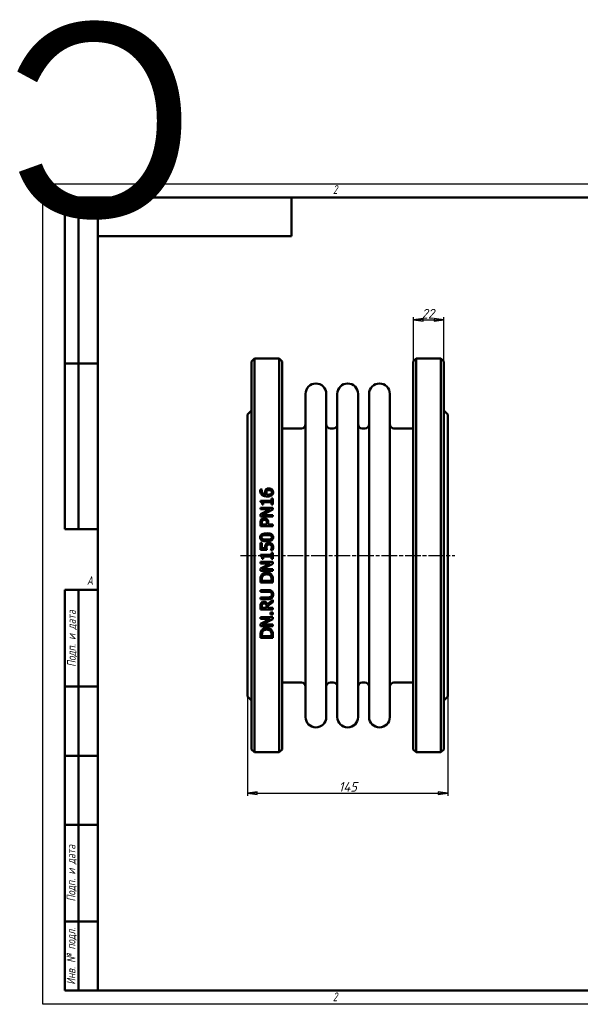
# Model space of a CAD drawing. Header units: millimetres. Extents: x -796 to 2258, y -139 to 713.
# Tile 2 of 4: x -17 to 389, y 0 to 713. Entities that reach past the tile are written whole.
import ezdxf
from ezdxf.enums import TextEntityAlignment as Align

# ---------------------------------------------------------------- set-up
doc = ezdxf.new("R2018")
doc.units = ezdxf.units.MM
doc.header["$LTSCALE"] = 2
doc.linetypes.add('CHAIN', pattern=[0.7087, 0.4724, -0.0591, 0.1181, -0.0591])
for name, color, linetype, lineweight in [('Видимый контур (ГОСТ)', 7, 'Continuous', 50), ('Кромка (ГОСТ)', 7, 'Continuous', 50), ('Обозначение (ГОСТ)', 7, 'Continuous', 25), ('Осевая линия (ГОСТ)', 7, 'Continuous', 25), ('Размер (ГОСТ)', 7, 'Continuous', 25), ('Эскизная геометрия (ГОСТ)', 7, 'Continuous', 50)]:
    doc.layers.add(name, color=color, linetype=linetype, lineweight=lineweight)
doc.styles.add('Альтернативный текст (ГОСТ)', font='arial.ttf', dxfattribs={"width": 0.8})
doc.styles.add('Обычный текст (ГОСТ)', font='GOST Common Italic.ttf')
doc.dimstyles.new('Обычный (ГОСТ)', dxfattribs={"dimscale": 2, "dimtxt": 3.5, "dimasz": 3.5, "dimexe": 1, "dimexo": 0, "dimgap": 0.5, "dimtad": 1, "dimtxsty": 'Обычный текст (ГОСТ)', "dimblk": 'Filled-1', "dimcen": 0.09, "dimdle": 15, "dimclrd": 256, "dimclre": 256, "dimclrt": 256, "dimazin": 2, "dimtfac": 0.714286, "dimtdec": 3, "dimtmove": 0, "dimatfit": 3, "dimfxl": 1, "dimtolj": 1, "dimlwd": 25, "dimlwe": 25, "dimarcsym": 0})

# ---------------------------------------------------------------- blocks, each defined once
blk = doc.blocks.new('Рамки ГОСТ - Рамка')
at = {"layer": 'Кромка (ГОСТ)', "lineweight": 25}
for p, q in [((0, 0), (0, 297)), ((0, 297), (420, 297)), ((420, 297), (420, 0)), ((420, 0), (0, 0))]:
    blk.add_line(p, q, dxfattribs=at)
at = {"layer": 'Кромка (ГОСТ)'}
for p, q in [((210, 292), (210, 297)), ((415, 292), (20, 292)), ((20, 292), (20, 5)), ((415, 5), (415, 292)), ((20, 5), (415, 5)), ((210, 5), (210, 0))]:
    blk.add_line(p, q, dxfattribs=at)
at = {"layer": 'Кромка (ГОСТ)', "char_height": 3.17, "attachment_point": 1, "style": 'Альтернативный текст (ГОСТ)'}
for s, insert, width in [('\\fGOST Common|b0|i1;{\\H3.1700;2}', (105, 296.5), 5.2328), ('\\fGOST Common|b0|i1;{\\H3.1700;1}', (315.02, 296.44), 5.2327), ('\\fGOST Common|b0|i1;{\\H3.1700;A}', (16, 155), 5.1335), ('\\fGOST Common|b0|i1;{\\H3.1700;A}', (416, 148.5), 5.0704), ('\\fGOST Common|b0|i1;{\\H3.1700;2}', (104.99, 4.3), 5.2328), ('\\fGOST Common|b0|i1;{\\H3.1700;1}', (315, 4.14), 6.6287)]:
    blk.add_mtext(s, dxfattribs=dict(at, insert=insert, width=width))
blk = doc.blocks.new('ГОСТ - Доп. графы 1')
at = {"layer": 'Эскизная геометрия (ГОСТ)'}
for p, q in [((-12, 0), (-12, 145)), ((-12, 145), (0, 145)), ((-7, 145), (-7, 0)), ((-12, 110), (-7, 110)), ((-7, 110), (0, 110)), ((-12, 85), (-7, 85)), ((-7, 85), (0, 85)), ((-12, 60), (-7, 60)), ((-7, 60), (0, 60)), ((-12, 25), (-7, 25)), ((-7, 25), (0, 25)), ((0, 0), (-12, 0))]:
    blk.add_line(p, q, dxfattribs=at)
at = {"layer": 'Обозначение (ГОСТ)', "char_height": 3.17, "attachment_point": 5, "rotation": 90, "style": 'Альтернативный текст (ГОСТ)'}
for s, insert, width in [('\\fGOST Common|b0|i1;{\\H3.1700;Подп. и дата}', (-9.37, 127.41), 34.7679), ('\\fGOST Common|b0|i1;{\\H3.1700;Подп. и дата}', (-9.5, 42.47), 35.1486), ('\\fGOST Common|b0|i1;{\\H3.1700;Инв. № подл.}', (-9.5, 12.41), 24.9618)]:
    blk.add_mtext(s, dxfattribs=dict(at, insert=insert, width=width))
at = {"layer": 'Обозначение (ГОСТ)', "lineweight": 30, "flags": 17}
for tag, p in [('Подп._и_дата_2', (-3.53, 127.51)), ('Инв._номер_дубликата', (-3.41, 97.47)), ('Взамен_инв._номера', (-3.46, 72.53)), ('Подп._и_дата_1', (-3.42, 42.35)), ('ИНВЕНТАРНЫЙ_НОМЕР', (-3.33, 12.68))]:
    blk.add_attdef(tag, text='', height=3.17, rotation=90, dxfattribs=at).set_placement(p, align=Align.MIDDLE_CENTER)
blk = doc.blocks.new('ГОСТ - Доп. графы 2')
at = {"layer": 'Эскизная геометрия (ГОСТ)'}
for p, q in [((-12, 0), (-12, 120)), ((-12, 120), (0, 120)), ((-7, 0), (-7, 120)), ((-12, 60), (0, 60)), ((0, 0), (-12, 0))]:
    blk.add_line(p, q, dxfattribs=at)
at = {"layer": 'Обозначение (ГОСТ)', "lineweight": 30, "flags": 17}
for tag, p in [('Первичная_применяемость', (-3.65, 90.03)), ('Справочный_номер', (-3.55, 30.02))]:
    blk.add_attdef(tag, text='', height=3.17, rotation=90, dxfattribs=at).set_placement(p, align=Align.MIDDLE_CENTER)
blk = doc.blocks.new('ГОСТ - Доп. графы 3')
at = {"layer": 'Эскизная геометрия (ГОСТ)'}
for p, q in [((0, 0), (70, 0)), ((70, 0), (70, -14)), ((70, -14), (0, -14))]:
    blk.add_line(p, q, dxfattribs=at)
at = {"layer": 'Обозначение (ГОСТ)', "lineweight": 30}
blk.add_attdef('ОБОЗНАЧЕНИЕ', text='', height=5, rotation=180, dxfattribs=at).set_placement((34.94, -6.97), align=Align.MIDDLE_CENTER)
blk = doc.blocks.new('Filled-1')
at = {"color": 0}
for p, q in [((0, 0), (-1, 0.14)), ((-1, 0.14), (-1, -0.14)), ((-1, 0), (0, 0)), ((-1, -0.14), (0, 0))]:
    blk.add_line(p, q, dxfattribs=at)
at = {"color": 0, "flags": 128}
blk.add_lwpolyline([(-1, -0.14), (0, 0), (-1, 0.14), (-1, -0.14)], dxfattribs=at)
at = {"color": 0}
blk.add_solid([(-1, -0.14), (0, 0), (-1, 0.14), (-1, -0.14)], dxfattribs=at)
blk = doc.blocks.new('*D9')
at = {"layer": 'Defpoints', "color": 0, "linetype": 'Continuous', "transparency": 16777216}
for p in [(148.2, 222.95), (293.2, 222.95), (293.2, 152.95)]:
    blk.add_point(p, dxfattribs=at)
at = {"layer": 'Размер (ГОСТ)', "linetype": 'Continuous', "lineweight": 25, "transparency": 16777216}
for p, q in [((148.2, 222.95), (148.2, 150.95)), ((293.2, 222.95), (293.2, 150.95)), ((155.2, 152.95), (286.2, 152.95))]:
    blk.add_line(p, q, dxfattribs=at)
at = {"layer": 'Размер (ГОСТ)', "linetype": 'Continuous', "lineweight": 25, "transparency": 16777216, "xscale": 7, "yscale": 7, "zscale": 7, "rotation": 180}
blk.add_blockref('Filled-1', (148.2, 152.95), dxfattribs=at)
at = {"layer": 'Размер (ГОСТ)', "linetype": 'Continuous', "lineweight": 25, "transparency": 16777216, "xscale": 7, "yscale": 7, "zscale": 7}
blk.add_blockref('Filled-1', (293.2, 152.95), dxfattribs=at)
at = {"layer": 'Размер (ГОСТ)', "linetype": 'Continuous', "lineweight": 25, "transparency": 16777216, "insert": (214.17, 160.95), "char_height": 7, "attachment_point": 1, "style": 'Обычный текст (ГОСТ)'}
blk.add_mtext('\\A1;145', dxfattribs=at)
blk = doc.blocks.new('*D13')
at = {"layer": 'Defpoints', "color": 0, "linetype": 'Continuous', "transparency": 16777216}
for p in [(290.2, 495.45), (268.2, 465.45), (290.2, 465.45)]:
    blk.add_point(p, dxfattribs=at)
at = {"layer": 'Размер (ГОСТ)', "linetype": 'Continuous', "lineweight": 25, "transparency": 16777216}
for p, q in [((268.2, 465.45), (268.2, 497.45)), ((275.2, 495.45), (283.2, 495.45)), ((290.2, 465.45), (290.2, 497.45))]:
    blk.add_line(p, q, dxfattribs=at)
at = {"layer": 'Размер (ГОСТ)', "linetype": 'Continuous', "lineweight": 25, "transparency": 16777216, "xscale": 7, "yscale": 7, "zscale": 7, "rotation": 180}
blk.add_blockref('Filled-1', (268.2, 495.45), dxfattribs=at)
at = {"layer": 'Размер (ГОСТ)', "linetype": 'Continuous', "lineweight": 25, "transparency": 16777216, "xscale": 7, "yscale": 7, "zscale": 7}
blk.add_blockref('Filled-1', (290.2, 495.45), dxfattribs=at)
at = {"layer": 'Размер (ГОСТ)', "linetype": 'Continuous', "lineweight": 25, "transparency": 16777216, "insert": (274.18, 503.45), "char_height": 7, "attachment_point": 1, "style": 'Обычный текст (ГОСТ)'}
blk.add_mtext('\\A1;22', dxfattribs=at)

msp = doc.modelspace()

# ---------------------------------------------------------------- linework, layer by layer
at = {"layer": 'Видимый контур (ГОСТ)'}
for p, q in [((151.197, 465.453), (153.197, 467.453)), ((151.197, 465.453), (151.197, 184.453)), ((153.197, 182.453), (153.197, 467.453)), ((153.197, 467.453), (171.197, 467.453)), ((171.197, 467.453), (171.197, 182.453)), ((173.197, 465.453), (171.197, 467.453)), ((173.197, 184.453), (173.197, 465.453)), ((268.197, 465.453), (270.197, 467.453)), ((268.197, 184.453), (268.197, 465.453)), ((270.197, 467.453), (288.197, 467.453)), ((270.197, 467.453), (270.197, 182.453)), ((288.197, 182.453), (288.197, 467.453)), ((290.197, 465.453), (288.197, 467.453)), ((290.197, 465.453), (290.197, 184.453)), ((190.197, 207.953), (190.197, 441.953)), ((205.197, 207.953), (205.197, 441.953)), ((213.197, 207.953), (213.197, 441.953)), ((228.197, 207.953), (228.197, 441.953)), ((236.197, 207.953), (236.197, 441.953)), ((251.197, 207.953), (251.197, 441.953)), ((148.197, 426.953), (151.197, 429.953)), ((293.197, 426.953), (290.197, 429.953)), ((148.197, 426.953), (148.197, 222.953)), ((293.197, 426.953), (293.197, 222.953)), ((173.197, 416.953), (187.197, 416.953)), ((208.197, 416.953), (210.197, 416.953)), ((231.197, 416.953), (233.197, 416.953)), ((254.197, 416.953), (268.197, 416.953)), ((157.534, 372.74), (158.694, 372.74)), ((158.694, 372.689), (158.694, 372.74)), ((157.549, 364.578), (157.549, 363.645)), ((157.549, 364.578), (165.659, 364.578)), ((165.659, 366.176), (165.659, 364.578)), ((165.659, 366.176), (166.578, 366.176)), ((166.578, 361.785), (166.578, 366.176)), ((157.578, 359.51), (166.578, 359.51)), ((157.578, 359.51), (157.578, 358.394)), ((164.704, 358.394), (157.578, 358.394)), ((164.704, 358.394), (157.578, 354.769)), ((159.627, 361.785), (158.803, 361.785)), ((158.818, 354.185), (166.578, 358.168)), ((159.627, 361.785), (159.627, 363.419)), ((165.659, 363.419), (159.627, 363.419)), ((165.659, 363.419), (165.659, 361.785)), ((166.578, 361.785), (165.659, 361.785)), ((166.578, 358.168), (166.578, 359.51)), ((157.578, 354.769), (157.578, 353.07)), ((166.578, 353.07), (157.578, 353.07)), ((158.818, 354.185), (166.578, 354.185)), ((166.578, 353.07), (166.578, 354.185)), ((157.578, 348.504), (157.578, 346.243)), ((166.578, 346.243), (157.578, 346.243)), ((158.614, 347.439), (158.614, 348.431)), ((158.614, 347.439), (162.202, 347.439)), ((162.202, 348.256), (162.202, 347.439)), ((163.223, 347.439), (163.223, 348.453)), ((163.223, 347.439), (166.578, 347.439)), ((166.578, 346.243), (166.578, 347.439)), ((157.578, 334.019), (157.578, 329.082)), ((157.578, 334.019), (158.636, 334.019)), ((162.217, 329.082), (157.578, 329.082)), ((158.636, 330.241), (158.636, 334.019)), ((158.636, 330.241), (161.035, 330.241)), ((164.981, 328.797), (164.981, 328.71)), ((166.257, 328.71), (164.981, 328.71)), ((157.549, 325.362), (165.659, 325.362)), ((157.549, 325.362), (157.549, 324.429)), ((159.627, 322.569), (158.803, 322.569)), ((165.659, 324.202), (159.627, 324.202)), ((159.627, 322.569), (159.627, 324.202)), ((165.659, 326.959), (166.578, 326.959)), ((165.659, 326.959), (165.659, 325.362)), ((165.659, 324.202), (165.659, 322.569)), ((166.578, 322.569), (165.659, 322.569)), ((166.578, 322.569), (166.578, 326.959)), ((157.578, 320.293), (157.578, 319.177)), ((157.578, 320.293), (166.578, 320.293)), ((164.704, 319.177), (157.578, 315.553)), ((164.704, 319.177), (157.578, 319.177)), ((157.578, 315.553), (157.578, 313.853)), ((166.578, 313.853), (157.578, 313.853)), ((158.818, 314.969), (166.578, 318.951)), ((158.818, 314.969), (166.578, 314.969)), ((166.578, 318.951), (166.578, 320.293)), ((166.578, 313.853), (166.578, 314.969)), ((157.578, 307.508), (157.578, 305.459)), ((158.614, 306.655), (158.614, 307.566)), ((158.614, 306.655), (165.542, 306.655)), ((165.542, 307.566), (165.542, 306.655)), ((166.578, 305.459), (166.578, 307.53)), ((166.578, 305.459), (157.578, 305.459)), ((157.578, 299.879), (163.194, 299.879)), ((157.578, 299.879), (157.578, 298.683)), ((163.223, 298.683), (157.578, 298.683)), ((157.578, 294.562), (157.578, 293.366)), ((157.578, 294.562), (163.194, 294.562)), ((163.194, 293.366), (157.578, 293.366)), ((166.578, 292.761), (162.662, 289.559)), ((166.578, 291.207), (166.578, 292.761)), ((157.578, 288.115), (157.578, 285.796)), ((166.578, 285.796), (157.578, 285.796)), ((158.614, 286.992), (158.614, 288.181)), ((158.614, 286.992), (161.998, 286.992)), ((161.998, 288.042), (161.998, 286.992)), ((162.997, 288.363), (166.578, 291.207)), ((162.997, 286.992), (162.997, 288.363)), ((162.997, 286.992), (166.578, 286.992)), ((166.578, 285.796), (166.578, 286.992)), ((157.578, 280.224), (157.578, 279.108)), ((157.578, 280.224), (166.578, 280.224)), ((164.704, 279.108), (157.578, 275.483)), ((164.704, 279.108), (157.578, 279.108)), ((158.818, 274.899), (166.578, 278.882)), ((164.857, 283.724), (164.857, 282.28)), ((164.857, 283.724), (166.578, 283.724)), ((166.578, 282.28), (164.857, 282.28)), ((166.578, 282.28), (166.578, 283.724)), ((166.578, 278.882), (166.578, 280.224)), ((157.578, 275.483), (157.578, 273.783)), ((166.578, 273.783), (157.578, 273.783)), ((158.818, 274.899), (166.578, 274.899)), ((166.578, 273.783), (166.578, 274.899)), ((157.578, 267.438), (157.578, 265.389)), ((166.578, 265.389), (157.578, 265.389)), ((158.614, 266.585), (158.614, 267.497)), ((158.614, 266.585), (165.542, 266.585)), ((165.542, 267.497), (165.542, 266.585)), ((166.578, 265.389), (166.578, 267.46)), ((173.197, 232.953), (187.197, 232.953)), ((208.197, 232.953), (210.197, 232.953)), ((231.197, 232.953), (233.197, 232.953)), ((254.197, 232.953), (268.197, 232.953)), ((148.197, 222.953), (151.197, 219.953)), ((293.197, 222.953), (290.197, 219.953)), ((151.197, 184.453), (153.197, 182.453)), ((153.197, 182.453), (171.197, 182.453)), ((173.197, 184.453), (171.197, 182.453)), ((268.197, 184.453), (270.197, 182.453)), ((270.197, 182.453), (288.197, 182.453)), ((290.197, 184.453), (288.197, 182.453))]:
    msp.add_line(p, q, dxfattribs=at)
for centre, radius, start, end in [((197.697, 441.953), 7.5, 0, 180), ((220.697, 441.953), 7.5, 0, 180), ((243.697, 441.953), 7.5, 0, 180), ((187.197, 419.953), 3, 270, 0), ((208.197, 419.953), 3, 180, 270), ((210.197, 419.953), 3, 270, 0), ((231.197, 419.953), 3, 180, 270), ((233.197, 419.953), 3, 270, 0), ((254.197, 419.953), 3, 180, 270), ((187.197, 229.953), 3, 0, 90), ((208.197, 229.953), 3, 90, 180), ((210.197, 229.953), 3, 0, 90), ((231.197, 229.953), 3, 90, 180), ((233.197, 229.953), 3, 0, 90), ((254.197, 229.953), 3, 90, 180), ((197.697, 207.953), 7.5, 180, 0), ((220.697, 207.953), 7.5, 180, 0), ((243.697, 207.953), 7.5, 180, 0)]:
    msp.add_arc(centre, radius, start, end, dxfattribs=at)
for points, knots in [([(157.41, 371.719), (157.41, 371.827), (157.413, 371.936), (157.426, 372.146), (157.435, 372.259), (157.467, 372.489), (157.494, 372.618), (157.534, 372.74)], [0, 0, 0, 0, 0.0344579, 0.0344579, 0.06669328, 0.06669328, 0.10595774, 0.10595774, 0.10595774, 0.10595774]), ([(158.862, 368.67), (158.53, 368.906), (158.254, 369.191), (157.906, 369.708), (157.732, 369.997), (157.465, 370.833), (157.41, 371.277), (157.41, 371.719)], [0, 0, 0, 0, 0.12424635, 0.12424635, 0.19370366, 0.19370366, 0.26541095, 0.26541095, 0.26541095, 0.26541095]), ([(158.694, 372.689), (158.64, 372.586), (158.598, 372.459), (158.489, 372.084), (158.453, 371.835), (158.453, 371.558)], [0, 0, 0, 0, 0.03640112, 0.03640112, 0.12437813, 0.12437813, 0.12437813, 0.12437813]), ([(158.453, 371.558), (158.453, 371.219), (158.505, 370.882), (158.748, 370.285), (158.914, 370.038), (159.321, 369.634), (159.594, 369.424), (160.462, 369.064), (160.967, 368.969), (161.458, 368.925)], [0, 0, 0, 0, 0.10771448, 0.10771448, 0.20235988, 0.20235988, 0.28432809, 0.28432809, 0.37356897, 0.37356897, 0.37356897, 0.37356897]), ([(160.831, 370.8), (160.831, 370.968), (160.839, 371.139), (160.869, 371.389), (160.882, 371.473), (160.936, 371.744), (160.986, 371.892), (161.14, 372.219), (161.247, 372.386), (161.363, 372.543)], [0, 0, 0, 0, 0.05333507, 0.05333507, 0.08006299, 0.08006299, 0.14081029, 0.14081029, 0.21057915, 0.21057915, 0.21057915, 0.21057915]), ([(161.458, 368.925), (161.337, 369.1), (161.229, 369.281), (161.005, 369.745), (160.947, 369.95), (160.86, 370.273), (160.831, 370.536), (160.831, 370.8)], [0, 0, 0, 0, 0.06591065, 0.06591065, 0.1610263, 0.1610263, 0.52356493, 0.52356493, 0.52356493, 0.52356493]), ([(161.363, 372.543), (161.484, 372.704), (161.624, 372.849), (161.997, 373.139), (162.205, 373.239), (162.58, 373.385), (162.802, 373.441), (163.237, 373.507), (163.449, 373.52), (163.661, 373.52)], [0, 0, 0, 0, 0.06279416, 0.06279416, 0.14525054, 0.14525054, 0.25248525, 0.25248525, 0.35130514, 0.35130514, 0.35130514, 0.35130514]), ([(162.144, 371.682), (162.059, 371.575), (161.993, 371.457), (161.85, 371.071), (161.83, 370.757), (161.83, 370.53)], [0, 0, 0, 0, 0.04261739, 0.04261739, 0.12996427, 0.12996427, 0.12996427, 0.12996427]), ([(163.712, 372.295), (163.494, 372.295), (163.27, 372.278), (162.854, 372.186), (162.699, 372.122), (162.405, 371.952), (162.263, 371.828), (162.144, 371.682)], [0, 0, 0, 0, 0.06518094, 0.06518094, 0.12807924, 0.12807924, 0.21062816, 0.21062816, 0.21062816, 0.21062816]), ([(163.661, 373.52), (163.894, 373.52), (164.126, 373.501), (164.819, 373.37), (165.162, 373.208), (165.585, 372.962), (165.763, 372.829), (165.922, 372.674)], [0, 0, 0, 0, 0.06991649, 0.06991649, 0.21222338, 0.21222338, 0.33306512, 0.33306512, 0.33306512, 0.33306512]), ([(165.783, 370.668), (165.783, 370.892), (165.747, 371.113), (165.579, 371.5), (165.466, 371.658), (165.208, 371.903), (165.047, 372.025), (164.628, 372.188), (164.449, 372.231), (164.086, 372.284), (163.897, 372.295), (163.712, 372.295)], [0, 0, 0, 0, 0.07085825, 0.07085825, 0.13273867, 0.13273867, 0.18044372, 0.18044372, 0.21257565, 0.21257565, 0.24531101, 0.24531101, 0.24531101, 0.24531101]), ([(165.273, 369.545), (165.388, 369.649), (165.493, 369.765), (165.609, 369.947), (165.678, 370.065), (165.766, 370.385), (165.783, 370.526), (165.783, 370.668)], [0, 0, 0, 0, 0.047583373, 0.047583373, 0.067324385, 0.067324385, 0.082367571, 0.082367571, 0.082367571, 0.082367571]), ([(165.922, 372.674), (166.098, 372.504), (166.251, 372.317), (166.494, 371.918), (166.581, 371.724), (166.73, 371.245), (166.768, 370.955), (166.768, 370.661)], [0, 0, 0, 0, 0.07567939, 0.07567939, 0.14638585, 0.14638585, 0.24663217, 0.24663217, 0.24663217, 0.24663217]), ([(166.768, 370.661), (166.768, 370.463), (166.751, 370.264), (166.678, 369.877), (166.622, 369.691), (166.479, 369.36), (166.399, 369.215), (166.2, 368.933), (166.082, 368.8), (165.951, 368.677)], [0, 0, 0, 0, 0.06290523, 0.06290523, 0.12446731, 0.12446731, 0.17705715, 0.17705715, 0.23286239, 0.23286239, 0.23286239, 0.23286239]), ([(158.803, 361.785), (158.803, 362.043), (158.788, 362.32), (158.68, 362.898), (158.589, 363.078), (158.457, 363.278), (158.375, 363.359), (158.183, 363.488), (158.079, 363.534), (157.835, 363.61), (157.691, 363.634), (157.549, 363.645)], [0, 0, 0, 0, 0.0801715, 0.0801715, 0.18236593, 0.18236593, 0.27969062, 0.27969062, 0.37184672, 0.37184672, 0.48753896, 0.48753896, 0.48753896, 0.48753896]), ([(162.625, 367.685), (162.194, 367.685), (161.76, 367.71), (160.603, 367.866), (160.112, 368.032), (159.488, 368.28), (159.162, 368.454), (158.862, 368.67)], [0, 0, 0, 0, 0.12928933, 0.12928933, 0.35047023, 0.35047023, 0.62766016, 0.62766016, 0.62766016, 0.62766016]), ([(161.83, 370.53), (161.83, 370.374), (161.843, 370.219), (161.898, 369.903), (161.94, 369.75), (162.081, 369.363), (162.193, 369.139), (162.326, 368.925)], [0, 0, 0, 0, 0.04941689, 0.04941689, 0.1010766, 0.1010766, 0.17986383, 0.17986383, 0.17986383, 0.17986383]), ([(162.326, 368.925), (162.41, 368.921), (162.495, 368.916), (162.614, 368.909), (162.717, 368.903), (162.895, 368.903)], [0, 0, 0, 0, 0.025371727, 0.025371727, 0.035643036, 0.035643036, 0.035643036, 0.035643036]), ([(165.951, 368.677), (165.778, 368.512), (165.581, 368.373), (165.062, 368.086), (164.757, 367.981), (164.246, 367.829), (163.916, 367.77), (163.271, 367.7), (162.946, 367.685), (162.625, 367.685)], [0, 0, 0, 0, 0.07357378, 0.07357378, 0.17989212, 0.17989212, 0.34846306, 0.34846306, 0.51307832, 0.51307832, 0.51307832, 0.51307832]), ([(162.895, 368.903), (163.203, 368.903), (163.526, 368.918), (164.418, 369.044), (164.746, 369.2), (165.075, 369.387), (165.181, 369.46), (165.273, 369.545)], [0, 0, 0, 0, 0.09236766, 0.09236766, 0.2702328, 0.2702328, 0.35952158, 0.35952158, 0.35952158, 0.35952158]), ([(157.578, 348.504), (157.578, 348.757), (157.588, 349.016), (157.636, 349.497), (157.673, 349.736), (157.818, 350.284), (157.95, 350.586), (158.14, 350.86)], [0, 0, 0, 0, 0.07699223, 0.07699223, 0.14706028, 0.14706028, 0.24650918, 0.24650918, 0.24650918, 0.24650918]), ([(158.14, 350.86), (158.257, 351.031), (158.392, 351.187), (158.754, 351.508), (158.957, 351.624), (159.286, 351.781), (159.487, 351.843), (159.891, 351.917), (160.092, 351.932), (160.291, 351.932)], [0, 0, 0, 0, 0.06300787, 0.06300787, 0.14625937, 0.14625937, 0.25948801, 0.25948801, 0.3666699, 0.3666699, 0.3666699, 0.3666699]), ([(158.956, 350.036), (158.857, 349.886), (158.785, 349.723), (158.686, 349.387), (158.614, 349.063), (158.614, 348.431)], [0, 0, 0, 0, 0.05446671, 0.05446671, 0.10638936, 0.10638936, 0.10638936, 0.10638936]), ([(160.328, 350.685), (160.104, 350.685), (159.879, 350.657), (159.494, 350.525), (159.372, 350.449), (159.157, 350.291), (159.047, 350.171), (158.956, 350.036)], [0, 0, 0, 0, 0.06705293, 0.06705293, 0.12228763, 0.12228763, 0.21006774, 0.21006774, 0.21006774, 0.21006774]), ([(160.291, 351.932), (160.545, 351.932), (160.796, 351.902), (161.286, 351.778), (161.491, 351.692), (161.89, 351.488), (162.103, 351.334), (162.29, 351.144)], [0, 0, 0, 0, 0.07623001, 0.07623001, 0.15191826, 0.15191826, 0.26396975, 0.26396975, 0.26396975, 0.26396975]), ([(161.662, 350.174), (161.57, 350.267), (161.469, 350.35), (161.198, 350.524), (161.039, 350.586), (160.697, 350.668), (160.511, 350.685), (160.328, 350.685)], [0, 0, 0, 0, 0.03954187, 0.03954187, 0.09709532, 0.09709532, 0.15944585, 0.15944585, 0.15944585, 0.15944585]), ([(162.202, 348.256), (162.202, 348.481), (162.194, 348.716), (162.151, 349.126), (162.119, 349.333), (162.023, 349.641), (161.972, 349.759), (161.838, 349.982), (161.757, 350.084), (161.662, 350.174)], [0, 0, 0, 0, 0.06848562, 0.06848562, 0.12544422, 0.12544422, 0.16353779, 0.16353779, 0.20207722, 0.20207722, 0.20207722, 0.20207722]), ([(162.29, 351.144), (162.508, 350.922), (162.688, 350.673), (163.005, 350.06), (163.081, 349.763), (163.197, 349.214), (163.223, 348.825), (163.223, 348.453)], [0, 0, 0, 0, 0.09435373, 0.09435373, 0.20952866, 0.20952866, 0.43723636, 0.43723636, 0.43723636, 0.43723636]), ([(157.396, 338.096), (157.396, 338.457), (157.448, 338.816), (157.689, 339.423), (157.845, 339.664), (158.232, 340.06), (158.489, 340.259), (159.349, 340.657), (159.888, 340.785), (160.951, 340.941), (161.525, 340.97), (162.078, 340.97)], [0, 0, 0, 0, 0.10853349, 0.10853349, 0.19675136, 0.19675136, 0.27488762, 0.27488762, 0.37079269, 0.37079269, 0.47243787, 0.47243787, 0.47243787, 0.47243787]), ([(162.085, 335.215), (161.136, 335.215), (160.17, 335.295), (158.87, 335.698), (158.513, 335.898), (158.022, 336.301), (157.838, 336.519), (157.588, 336.979), (157.511, 337.198), (157.415, 337.647), (157.396, 337.872), (157.396, 338.096)], [0, 0, 0, 0, 0.28491009, 0.28491009, 0.46589266, 0.46589266, 0.61847367, 0.61847367, 0.74150865, 0.74150865, 0.85981207, 0.85981207, 0.85981207, 0.85981207]), ([(159.328, 339.416), (159.124, 339.335), (158.929, 339.225), (158.619, 338.928), (158.545, 338.789), (158.467, 338.609), (158.44, 338.513), (158.403, 338.31), (158.395, 338.203), (158.395, 338.096)], [0, 0, 0, 0, 0.06609057, 0.06609057, 0.12903746, 0.12903746, 0.19473083, 0.19473083, 0.26454715, 0.26454715, 0.26454715, 0.26454715]), ([(158.395, 338.096), (158.395, 337.911), (158.419, 337.724), (158.531, 337.417), (158.605, 337.285), (158.802, 337.073), (158.892, 337), (159.099, 336.863), (159.22, 336.804), (159.343, 336.754)], [0, 0, 0, 0, 0.05588413, 0.05588413, 0.09810468, 0.09810468, 0.12599156, 0.12599156, 0.15804907, 0.15804907, 0.15804907, 0.15804907]), ([(162.078, 339.745), (161.559, 339.745), (160.996, 339.727), (160.245, 339.648), (159.763, 339.589), (159.328, 339.416)], [0, 0, 0, 0, 0.15570524, 0.15570524, 0.22593909, 0.22593909, 0.22593909, 0.22593909]), ([(159.343, 336.754), (159.641, 336.636), (159.981, 336.568), (160.67, 336.482), (161.275, 336.441), (162.085, 336.441)], [0, 0, 0, 0, 0.0962861, 0.0962861, 0.20873936, 0.20873936, 0.20873936, 0.20873936]), ([(162.078, 340.97), (162.8, 340.97), (163.585, 340.923), (164.986, 340.62), (165.402, 340.415), (165.937, 340.072), (166.167, 339.86), (166.497, 339.382), (166.603, 339.144), (166.739, 338.631), (166.768, 338.363), (166.768, 338.096)], [0, 0, 0, 0, 0.21662035, 0.21662035, 0.42880094, 0.42880094, 0.64027716, 0.64027716, 0.8168183, 0.8168183, 0.99542695, 0.99542695, 0.99542695, 0.99542695]), ([(164.82, 339.424), (164.544, 339.532), (164.229, 339.599), (163.473, 339.707), (162.842, 339.745), (162.078, 339.745)], [0, 0, 0, 0, 0.08920667, 0.08920667, 0.22974306, 0.22974306, 0.22974306, 0.22974306]), ([(166.768, 338.096), (166.768, 337.737), (166.717, 337.378), (166.481, 336.771), (166.328, 336.529), (165.927, 336.111), (165.666, 335.918), (164.864, 335.543), (164.362, 335.418), (163.295, 335.248), (162.676, 335.215), (162.085, 335.215)], [0, 0, 0, 0, 0.10820542, 0.10820542, 0.19597695, 0.19597695, 0.28204672, 0.28204672, 0.38870634, 0.38870634, 0.51761296, 0.51761296, 0.51761296, 0.51761296]), ([(162.085, 336.441), (162.585, 336.441), (163.164, 336.453), (163.867, 336.517), (164.324, 336.566), (164.798, 336.747)], [0, 0, 0, 0, 0.14999278, 0.14999278, 0.21078001, 0.21078001, 0.21078001, 0.21078001]), ([(164.798, 336.747), (165.008, 336.825), (165.205, 336.934), (165.534, 337.238), (165.611, 337.384), (165.69, 337.558), (165.72, 337.66), (165.76, 337.873), (165.768, 337.985), (165.768, 338.096)], [0, 0, 0, 0, 0.06704247, 0.06704247, 0.13452674, 0.13452674, 0.21949652, 0.21949652, 0.30833959, 0.30833959, 0.30833959, 0.30833959]), ([(165.768, 338.096), (165.768, 338.286), (165.742, 338.477), (165.627, 338.775), (165.554, 338.909), (165.349, 339.122), (165.261, 339.192), (165.058, 339.321), (164.941, 339.377), (164.82, 339.424)], [0, 0, 0, 0, 0.0571991, 0.0571991, 0.09614454, 0.09614454, 0.11999988, 0.11999988, 0.14741653, 0.14741653, 0.14741653, 0.14741653]), ([(160.984, 331.058), (160.984, 331.362), (161, 331.684), (161.092, 332.252), (161.149, 332.432), (161.3, 332.785), (161.413, 332.971), (161.546, 333.144)], [0, 0, 0, 0, 0.09129008, 0.09129008, 0.1724777, 0.1724777, 0.27869747, 0.27869747, 0.27869747, 0.27869747]), ([(161.035, 330.241), (161.017, 330.376), (161.004, 330.511), (160.991, 330.739), (160.984, 330.895), (160.984, 331.058)], [0, 0, 0, 0, 0.04081168, 0.04081168, 0.068435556, 0.068435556, 0.068435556, 0.068435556]), ([(161.546, 333.144), (161.707, 333.359), (161.901, 333.539), (162.42, 333.871), (162.69, 333.949), (163.149, 334.049), (163.439, 334.07), (163.719, 334.07)], [0, 0, 0, 0, 0.08068985, 0.08068985, 0.18484617, 0.18484617, 0.33818806, 0.33818806, 0.33818806, 0.33818806]), ([(162.414, 332.335), (162.3, 332.206), (162.215, 332.059), (162.041, 331.599), (161.998, 331.221), (161.998, 330.861)], [0, 0, 0, 0, 0.05152945, 0.05152945, 0.14750803, 0.14750803, 0.14750803, 0.14750803]), ([(161.998, 330.861), (161.998, 330.594), (162.014, 330.328), (162.084, 329.772), (162.156, 329.356), (162.217, 329.082)], [0, 0, 0, 0, 0.08024204, 0.08024204, 0.16802597, 0.16802597, 0.16802597, 0.16802597]), ([(163.712, 332.845), (163.436, 332.845), (163.163, 332.813), (162.874, 332.693), (162.764, 332.643), (162.559, 332.491), (162.482, 332.417), (162.414, 332.335)], [0, 0, 0, 0, 0.08258905, 0.08258905, 0.10561744, 0.10561744, 0.12230356, 0.12230356, 0.12230356, 0.12230356]), ([(165.178, 332.386), (165.013, 332.524), (164.827, 332.628), (164.446, 332.769), (164.162, 332.845), (163.712, 332.845)], [0, 0, 0, 0, 0.06466923, 0.06466923, 0.12194451, 0.12194451, 0.12194451, 0.12194451]), ([(163.719, 334.07), (164.126, 334.07), (164.525, 334.009), (165.251, 333.741), (165.587, 333.552), (165.885, 333.275)], [0, 0, 0, 0, 0.122061, 0.122061, 0.23207333, 0.23207333, 0.23207333, 0.23207333]), ([(164.981, 328.797), (165.059, 328.903), (165.139, 329.047), (165.276, 329.316), (165.364, 329.502), (165.462, 329.767)], [0, 0, 0, 0, 0.039348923, 0.039348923, 0.077315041, 0.077315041, 0.077315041, 0.077315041]), ([(165.725, 331.087), (165.725, 331.298), (165.692, 331.503), (165.615, 331.737), (165.603, 331.77), (165.549, 331.911), (165.493, 332.016), (165.353, 332.214), (165.271, 332.305), (165.178, 332.386)], [0, 0, 0, 0, 0.06320021, 0.06320021, 0.07410117, 0.07410117, 0.11569761, 0.11569761, 0.15847535, 0.15847535, 0.15847535, 0.15847535]), ([(165.462, 329.767), (165.53, 329.962), (165.593, 330.166), (165.674, 330.495), (165.725, 330.721), (165.725, 331.087)], [0, 0, 0, 0, 0.06179437, 0.06179437, 0.10171943, 0.10171943, 0.10171943, 0.10171943]), ([(165.885, 333.275), (166.119, 333.058), (166.304, 332.802), (166.59, 332.226), (166.655, 331.982), (166.743, 331.583), (166.768, 331.324), (166.768, 331.065)], [0, 0, 0, 0, 0.09594211, 0.09594211, 0.1929763, 0.1929763, 0.3603289, 0.3603289, 0.3603289, 0.3603289]), ([(166.768, 331.065), (166.768, 330.746), (166.741, 330.429), (166.63, 329.766), (166.503, 329.209), (166.257, 328.71)], [0, 0, 0, 0, 0.09590446, 0.09590446, 0.20172021, 0.20172021, 0.20172021, 0.20172021]), ([(158.803, 322.569), (158.803, 322.88), (158.781, 323.23), (158.644, 323.751), (158.573, 323.887), (158.454, 324.064), (158.374, 324.143), (158.182, 324.273), (158.073, 324.321), (157.827, 324.395), (157.687, 324.417), (157.549, 324.429)], [0, 0, 0, 0, 0.09340179, 0.09340179, 0.16094418, 0.16094418, 0.23813942, 0.23813942, 0.31797067, 0.31797067, 0.41183614, 0.41183614, 0.41183614, 0.41183614]), ([(157.578, 307.508), (157.578, 307.894), (157.591, 308.304), (157.676, 309.142), (157.743, 309.418), (157.911, 310.006), (158.069, 310.391), (158.293, 310.732)], [0, 0, 0, 0, 0.1167825, 0.1167825, 0.25428562, 0.25428562, 0.52795836, 0.52795836, 0.52795836, 0.52795836]), ([(158.293, 310.732), (158.494, 311.035), (158.733, 311.306), (159.322, 311.809), (159.681, 312.028), (160.374, 312.32), (160.706, 312.412), (161.388, 312.53), (161.738, 312.555), (162.085, 312.555)], [0, 0, 0, 0, 0.10965947, 0.10965947, 0.2328898, 0.2328898, 0.33678167, 0.33678167, 0.44175384, 0.44175384, 0.44175384, 0.44175384]), ([(159.153, 309.944), (159.011, 309.702), (158.897, 309.448), (158.715, 308.87), (158.614, 308.401), (158.614, 307.566)], [0, 0, 0, 0, 0.08454786, 0.08454786, 0.18265232, 0.18265232, 0.18265232, 0.18265232]), ([(162.071, 311.308), (161.604, 311.308), (161.127, 311.256), (160.373, 311.014), (160.082, 310.873), (159.551, 310.478), (159.33, 310.231), (159.153, 309.944)], [0, 0, 0, 0, 0.14008364, 0.14008364, 0.23739895, 0.23739895, 0.33878651, 0.33878651, 0.33878651, 0.33878651]), ([(164.944, 310.053), (164.795, 310.275), (164.617, 310.471), (164.204, 310.802), (163.928, 310.976), (163.308, 311.179), (163.073, 311.228), (162.584, 311.294), (162.326, 311.308), (162.071, 311.308)], [0, 0, 0, 0, 0.08054704, 0.08054704, 0.15906419, 0.15906419, 0.20410045, 0.20410045, 0.25244351, 0.25244351, 0.25244351, 0.25244351]), ([(162.085, 312.555), (162.595, 312.555), (163.099, 312.491), (164.118, 312.183), (164.52, 311.958), (165.222, 311.487), (165.577, 311.139), (165.856, 310.717)], [0, 0, 0, 0, 0.15284185, 0.15284185, 0.31952983, 0.31952983, 0.56956605, 0.56956605, 0.56956605, 0.56956605]), ([(165.542, 307.566), (165.542, 307.824), (165.532, 308.086), (165.484, 308.589), (165.444, 308.866), (165.289, 309.454), (165.145, 309.767), (164.944, 310.053)], [0, 0, 0, 0, 0.07800208, 0.07800208, 0.15264152, 0.15264152, 0.25321026, 0.25321026, 0.25321026, 0.25321026]), ([(165.856, 310.717), (166.054, 310.402), (166.217, 310.067), (166.426, 309.417), (166.578, 308.819), (166.578, 307.53)], [0, 0, 0, 0, 0.11200951, 0.11200951, 0.20605763, 0.20605763, 0.20605763, 0.20605763]), ([(163.194, 299.879), (163.635, 299.879), (164.097, 299.848), (164.879, 299.684), (165.114, 299.591), (165.537, 299.373), (165.75, 299.213), (165.936, 299.018)], [0, 0, 0, 0, 0.13226007, 0.13226007, 0.23970524, 0.23970524, 0.38184796, 0.38184796, 0.38184796, 0.38184796]), ([(163.194, 294.562), (163.526, 294.562), (163.902, 294.579), (164.305, 294.654), (164.448, 294.683), (164.756, 294.8), (164.887, 294.867), (165.01, 294.949)], [0, 0, 0, 0, 0.09974192, 0.09974192, 0.12253022, 0.12253022, 0.14121821, 0.14121821, 0.14121821, 0.14121821]), ([(165.936, 294.227), (165.776, 294.064), (165.598, 293.925), (165.139, 293.658), (164.894, 293.579), (164.465, 293.467), (164.215, 293.427), (163.713, 293.377), (163.451, 293.366), (163.194, 293.366)], [0, 0, 0, 0, 0.06926148, 0.06926148, 0.16013877, 0.16013877, 0.27368315, 0.27368315, 0.39213761, 0.39213761, 0.39213761, 0.39213761]), ([(165.01, 298.296), (164.883, 298.38), (164.749, 298.448), (164.44, 298.565), (164.267, 298.606), (163.781, 298.671), (163.493, 298.683), (163.223, 298.683)], [0, 0, 0, 0, 0.04570758, 0.04570758, 0.09937622, 0.09937622, 0.16554685, 0.16554685, 0.16554685, 0.16554685]), ([(165.747, 296.619), (165.747, 296.802), (165.732, 296.986), (165.652, 297.398), (165.585, 297.57), (165.473, 297.807), (165.403, 297.92), (165.229, 298.128), (165.126, 298.22), (165.01, 298.296)], [0, 0, 0, 0, 0.05612945, 0.05612945, 0.1282781, 0.1282781, 0.20173525, 0.20173525, 0.27825947, 0.27825947, 0.27825947, 0.27825947]), ([(165.01, 294.949), (165.171, 295.055), (165.306, 295.187), (165.507, 295.478), (165.597, 295.652), (165.723, 296.125), (165.747, 296.375), (165.747, 296.619)], [0, 0, 0, 0, 0.05820669, 0.05820669, 0.10791742, 0.10791742, 0.15735387, 0.15735387, 0.15735387, 0.15735387]), ([(165.936, 299.018), (166.143, 298.809), (166.311, 298.573), (166.573, 298.041), (166.644, 297.786), (166.746, 297.255), (166.768, 296.931), (166.768, 296.619)], [0, 0, 0, 0, 0.08904147, 0.08904147, 0.18057872, 0.18057872, 0.30683299, 0.30683299, 0.30683299, 0.30683299]), ([(166.768, 296.619), (166.768, 296.365), (166.752, 296.108), (166.671, 295.587), (166.609, 295.361), (166.469, 294.992), (166.388, 294.826), (166.188, 294.509), (166.071, 294.361), (165.936, 294.227)], [0, 0, 0, 0, 0.07782279, 0.07782279, 0.16152738, 0.16152738, 0.23497554, 0.23497554, 0.30997678, 0.30997678, 0.30997678, 0.30997678]), ([(157.578, 288.115), (157.578, 288.358), (157.584, 288.609), (157.618, 289.112), (157.646, 289.33), (157.737, 289.811), (157.867, 290.119), (158.052, 290.405)], [0, 0, 0, 0, 0.07548253, 0.07548253, 0.15632507, 0.15632507, 0.33575228, 0.33575228, 0.33575228, 0.33575228]), ([(158.052, 290.405), (158.155, 290.564), (158.275, 290.711), (158.605, 291.021), (158.787, 291.128), (159.066, 291.275), (159.255, 291.337), (159.638, 291.411), (159.831, 291.426), (160.021, 291.426)], [0, 0, 0, 0, 0.05812016, 0.05812016, 0.13781095, 0.13781095, 0.27234255, 0.27234255, 0.40084332, 0.40084332, 0.40084332, 0.40084332]), ([(158.92, 289.61), (158.833, 289.477), (158.769, 289.333), (158.679, 289.03), (158.614, 288.738), (158.614, 288.181)], [0, 0, 0, 0, 0.048666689, 0.048666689, 0.097727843, 0.097727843, 0.097727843, 0.097727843]), ([(160.116, 290.179), (159.933, 290.179), (159.751, 290.157), (159.403, 290.046), (159.288, 289.973), (159.102, 289.839), (159.002, 289.732), (158.92, 289.61)], [0, 0, 0, 0, 0.05481155, 0.05481155, 0.10991495, 0.10991495, 0.212985, 0.212985, 0.212985, 0.212985]), ([(160.021, 291.426), (160.323, 291.426), (160.624, 291.391), (161.302, 291.188), (161.569, 291.009), (161.971, 290.684), (162.158, 290.476), (162.458, 290.029), (162.572, 289.799), (162.662, 289.559)], [0, 0, 0, 0, 0.09051531, 0.09051531, 0.2127807, 0.2127807, 0.36159757, 0.36159757, 0.49788352, 0.49788352, 0.49788352, 0.49788352]), ([(161.531, 289.668), (161.443, 289.761), (161.345, 289.842), (161.098, 289.996), (160.951, 290.056), (160.686, 290.127), (160.574, 290.147), (160.348, 290.173), (160.232, 290.179), (160.116, 290.179)], [0, 0, 0, 0, 0.03906116, 0.03906116, 0.08792265, 0.08792265, 0.1219272, 0.1219272, 0.15670765, 0.15670765, 0.15670765, 0.15670765]), ([(161.998, 288.042), (161.998, 288.21), (161.991, 288.38), (161.953, 288.75), (161.921, 288.92), (161.862, 289.148), (161.818, 289.261), (161.697, 289.478), (161.621, 289.578), (161.531, 289.668)], [0, 0, 0, 0, 0.05224242, 0.05224242, 0.11520893, 0.11520893, 0.18201734, 0.18201734, 0.2511522, 0.2511522, 0.2511522, 0.2511522]), ([(158.293, 270.662), (158.472, 270.932), (158.683, 271.18), (159.272, 271.712), (159.607, 271.902), (160.207, 272.199), (160.599, 272.32), (161.361, 272.458), (161.724, 272.485), (162.085, 272.485)], [0, 0, 0, 0, 0.10287437, 0.10287437, 0.24677372, 0.24677372, 0.4715547, 0.4715547, 0.66770376, 0.66770376, 0.66770376, 0.66770376]), ([(162.071, 271.238), (161.745, 271.238), (161.416, 271.213), (160.696, 271.071), (160.317, 270.933), (159.798, 270.603), (159.634, 270.468), (159.36, 270.178), (159.249, 270.031), (159.153, 269.874)], [0, 0, 0, 0, 0.09780598, 0.09780598, 0.22059984, 0.22059984, 0.28732903, 0.28732903, 0.34593518, 0.34593518, 0.34593518, 0.34593518]), ([(164.944, 269.984), (164.812, 270.18), (164.655, 270.36), (164.234, 270.719), (163.989, 270.853), (163.51, 271.058), (163.218, 271.133), (162.643, 271.221), (162.355, 271.238), (162.071, 271.238)], [0, 0, 0, 0, 0.07535604, 0.07535604, 0.17186687, 0.17186687, 0.29772813, 0.29772813, 0.41743971, 0.41743971, 0.41743971, 0.41743971]), ([(162.085, 272.485), (162.445, 272.485), (162.802, 272.453), (163.783, 272.256), (164.243, 272.036), (164.851, 271.68), (165.109, 271.489), (165.536, 271.078), (165.708, 270.871), (165.856, 270.647)], [0, 0, 0, 0, 0.10786594, 0.10786594, 0.3008923, 0.3008923, 0.46700532, 0.46700532, 0.60884646, 0.60884646, 0.60884646, 0.60884646]), ([(157.578, 267.438), (157.578, 267.809), (157.59, 268.201), (157.672, 269.058), (157.741, 269.334), (157.895, 269.895), (158.056, 270.302), (158.293, 270.662)], [0, 0, 0, 0, 0.12158423, 0.12158423, 0.28101736, 0.28101736, 0.69984856, 0.69984856, 0.69984856, 0.69984856]), ([(159.153, 269.874), (159.03, 269.665), (158.928, 269.447), (158.723, 268.86), (158.614, 268.363), (158.614, 267.497)], [0, 0, 0, 0, 0.07755259, 0.07755259, 0.2009088, 0.2009088, 0.2009088, 0.2009088]), ([(165.542, 267.497), (165.542, 267.75), (165.533, 268.008), (165.477, 268.594), (165.432, 268.82), (165.321, 269.309), (165.171, 269.661), (164.944, 269.984)], [0, 0, 0, 0, 0.08317589, 0.08317589, 0.19238943, 0.19238943, 0.55260325, 0.55260325, 0.55260325, 0.55260325]), ([(165.856, 270.647), (166.028, 270.373), (166.173, 270.085), (166.409, 269.435), (166.578, 268.815), (166.578, 267.46)], [0, 0, 0, 0, 0.10303607, 0.10303607, 0.22317152, 0.22317152, 0.22317152, 0.22317152])]:
    msp.add_open_spline(points, degree=3, knots=knots, dxfattribs=at)
at = {"layer": 'Осевая линия (ГОСТ)', "linetype": 'CHAIN', "ltscale": 11.993792}
msp.add_line((143.197, 324.953), (298.197, 324.953), dxfattribs=at)

# ---------------------------------------------------------------- block references
ref = msp.add_blockref('ГОСТ - Доп. графы 3', (40, 584), dxfattribs=dict(xscale=2, yscale=2, zscale=2))
lines = msp.add_mtext('CB-3234-F', dxfattribs={"layer": 'Обозначение (ГОСТ)', "insert": (109.884, 570.065), "char_height": 140.2497, "attachment_point": 1, "rotation": 180})
ref.add_attrib('ОБОЗНАЧЕНИЕ', '', (109.884, 570.065)).embed_mtext(lines)
at = {"xscale": 2, "yscale": 2, "zscale": 2}
for name, p in [('Рамки ГОСТ - Рамка', (0, 0)), ('ГОСТ - Доп. графы 2', (40, 344)), ('ГОСТ - Доп. графы 1', (40, 10))]:
    msp.add_blockref(name, p, dxfattribs=at)

# ---------------------------------------------------------------- dimensions: what is measured, and where the dimension line sits
at = {"layer": 'Размер (ГОСТ)', "linetype": 'Continuous', "lineweight": 25}
for base, p1, p2, picture, middle in [((290.197, 495.453), (268.197, 465.453), (290.197, 465.453), '*D13', (279.197, 495.453)), ((293.197, 152.953), (148.197, 222.953), (293.197, 222.953), '*D9', (220.697, 152.953))]:
    dim = msp.add_linear_dim(base=base, p1=p1, p2=p2, angle=180, dimstyle='Обычный (ГОСТ)', override={"dimgap": 0.5, "dimdec": 2, "dimtol": 0, "dimlim": 0, "dimtp": 0, "dimtm": 0, "dimtdec": 3, "dimtofl": 0, "dimatfit": 1}, dxfattribs=at)
    dim.commit()
    dim.dimension.update_dxf_attribs({"geometry": picture, "text_midpoint": middle, "dimtype": 160})

doc.saveas('drawing.dxf')
